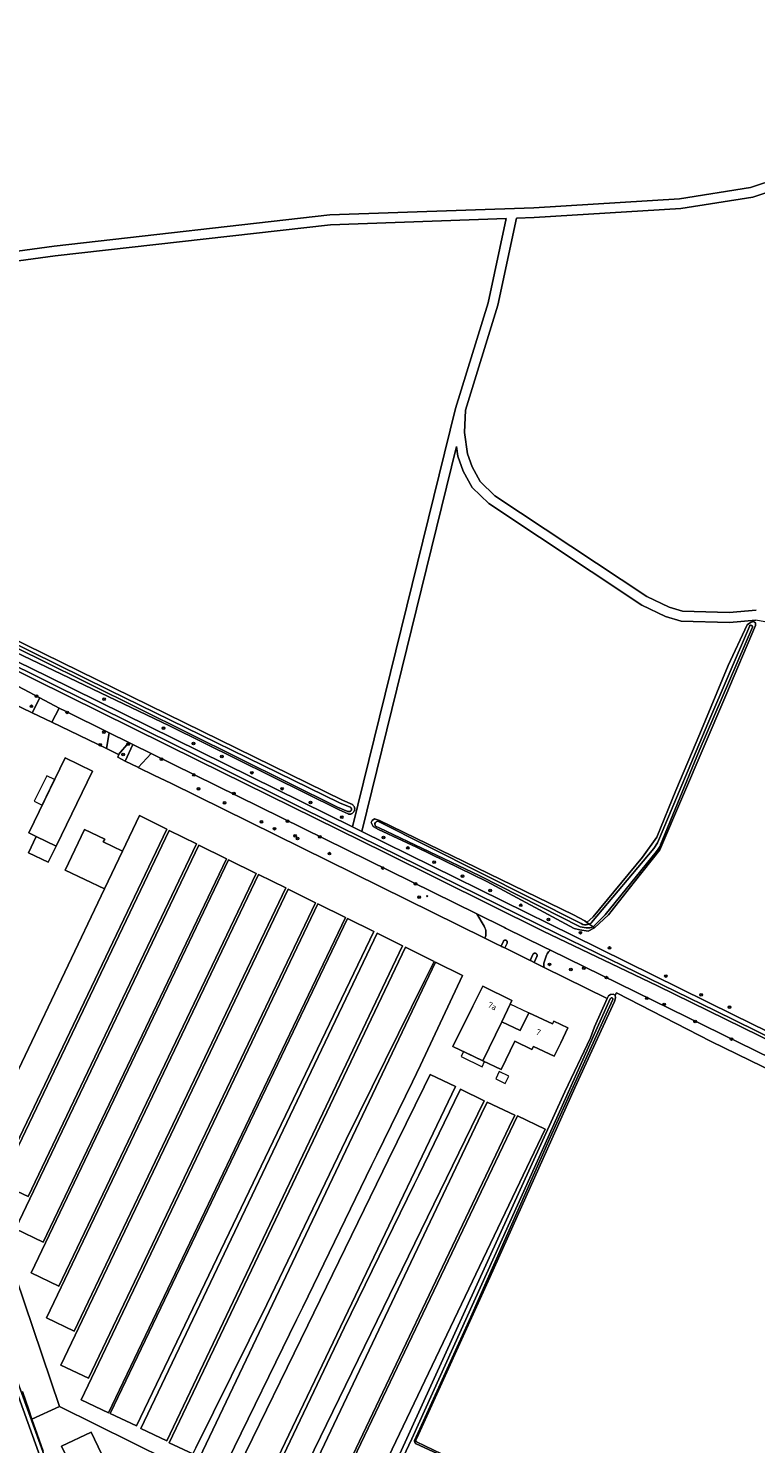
# Model space of a CAD drawing. Header units: metres. Extents: x 168032 to 180145, y 382923 to 399665.
# Tile 34 of 256: x 178183 to 178402, y 385301 to 385727. Entities that reach past the tile are written whole.
import ezdxf
from ezdxf.enums import TextEntityAlignment as Align

# ---------------------------------------------------------------- set-up
doc = ezdxf.new("R2010")
doc.units = ezdxf.units.M
doc.layers.get('0').update_dxf_attribs({"color": 8, "lineweight": 18})
for name, color, linetype, lineweight in [('B-WE-GR-BEPLANTING_CULTUUR_BOSPLANTSOEN-GV', 8, 'Continuous', 18), ('B-WE-GR-BOOM-S', 8, 'Continuous', 18), ('B-WE-GR-BOS_GEMENGD-GV', 8, 'Continuous', 18), ('B-WE-GR-BOS_NAALD-GV', 8, 'Continuous', 18), ('B-WE-GR-GRAS-GV', 8, 'Continuous', 18), ('B-WE-GR-GROENVOORZIENING-GV', 8, 'Continuous', 18), ('B-WE-OG-BEBOUWING-GV', 8, 'Continuous', 18), ('B-WE-OG-BEBOUWING-T18', 8, 'Continuous', 18), ('B-WE-OG-BEBOUWING_LOODS-GV', 8, 'Continuous', 18), ('B-WE-OG-BEBOUWING_LUIFEL-GV', 8, 'Continuous', 18), ('B-WE-OG-TERREIN_ERF-GV', 8, 'Continuous', 18), ('B-WE-OG-WATER-GV', 8, 'Continuous', 18), ('B-WE-OG-WATER_SLOOT-GV', 8, 'Continuous', 18), ('B-WE-OG-WEG-GV', 8, 'Continuous', 18), ('B-WE-VH-ONVERHARD-GV', 8, 'Continuous', 18), ('B-WE-VH-VERHARDING_ASFALT-GV', 8, 'Continuous', 18), ('B-WE-VH-VERHARDING_HALFVERHARDING-GV', 8, 'Continuous', 18), ('X-XX-AL-VERWIJZING-S', 8, 'Continuous', 18)]:
    doc.layers.add(name, color=color, linetype=linetype, lineweight=lineweight)
doc.styles.add('NLCS-ISO-ANNOTATIVE-T18', font='NLCS-ISO.ttf', dxfattribs={"height": 1.8})
doc.styles.add('NLCS-ISO-M200-T18', font='NLCS-ISO.ttf', dxfattribs={"height": 0.36})

# ---------------------------------------------------------------- blocks, each defined once
blk = doc.blocks.new('SAL-VERWIJZING_SYMBOOL-SO')
at = {"color": 0, "linetype": 'ByBlock', "lineweight": -2}
blk.add_circle((0, 0), 0.9, dxfattribs=at)
at = {"color": 0, "linetype": 'ByBlock', "lineweight": -2, "style": 'NLCS-ISO-ANNOTATIVE-T18'}
blk.add_attdef('SYMBOOL', (2.5, -2.5), '', height=1.8, dxfattribs=at)
blk = doc.blocks.new('SGR-BOOM_01-SO')
at = {"linetype": 'ByBlock', "lineweight": 18}
h = blk.add_hatch(color=0, dxfattribs=at)
h.dxf.hatch_style = 1
edge = h.paths.add_edge_path()
edge.add_arc((0, 0), 0.25, 0, 360)
at = {"color": 0, "linetype": 'ByBlock', "lineweight": 18}
for radius in [2, 0.25]:
    blk.add_circle((0, 0), radius, dxfattribs=at)

msp = doc.modelspace()

# ---------------------------------------------------------------- linework, layer by layer
at = {"layer": 'B-WE-GR-BEPLANTING_CULTUUR_BOSPLANTSOEN-GV', "flags": 128}
for points in [[(178177.271, 385325.301), (178189.597, 385291.222)], [(178187.08, 385298.5), (178184.66, 385305.36), (178183.714, 385308.123), (178182.75, 385310.94), (178180.89, 385316.54)]]:
    msp.add_lwpolyline(points, dxfattribs=at)
at = {"layer": 'B-WE-GR-BOS_GEMENGD-GV', "flags": 128}
for points in [[(178170.353, 385540.802), (178188.291, 385532.049), (178280.334, 385486.64), (178311.387, 385612.723), (178321.172, 385644.632), (178326.637, 385669.956), (178273.67, 385668.075), (178190.768, 385658.723), (178136.163, 385651.271)], [(178171.366, 385546.625), (178277.333, 385494.663), (178280.323, 385493.353), (178280.446, 385493.256), (178280.558, 385493.146), (178280.658, 385493.026), (178280.747, 385492.897), (178280.822, 385492.76), (178280.883, 385492.616), (178280.93, 385492.466), (178280.961, 385492.313), (178280.977, 385492.157), (178280.978, 385492.001), (178280.964, 385491.845), (178280.934, 385491.691), (178280.889, 385491.541), (178280.829, 385491.397), (178280.755, 385491.258), (178280.669, 385491.128), (178280.569, 385491.007), (178280.458, 385490.897), (178280.337, 385490.798), (178280.207, 385490.711), (178280.068, 385490.638), (178279.923, 385490.579), (178279.773, 385490.534), (178279.62, 385490.504), (178279.464, 385490.49), (178279.307, 385490.492), (178279.152, 385490.508), (178278.998, 385490.54), (178276.299, 385491.748), (178225.14, 385517.092), (178178.79, 385539.359)], [(178180.89, 385316.54), (178182.75, 385310.94), (178183.714, 385308.123), (178192.052, 385311.947), (178165.538, 385390.213)]]:
    msp.add_lwpolyline(points, dxfattribs=at)
for points in [[(178283.092, 385485.279), (178346.728, 385453.918), (178395.09, 385429.971), (178456.774, 385399.792), (178513.584, 385372.388), (178549.322, 385354.969), (178563.112, 385409.655), (178590.907, 385516.588), (178536.951, 385524.073), (178532.669, 385525.426), (178527.472, 385526.045), (178493.173, 385531.221), (178407.872, 385547.878), (178401.844, 385548.913), (178393.879, 385548.294), (178379.33, 385548.689), (178374.62, 385550.081), (178367.54, 385553.485), (178321.356, 385584.11), (178316.424, 385588.927), (178313.687, 385593.886), (178312.075, 385598.37), (178311.676, 385601.283)], [(178365.218, 385470.03), (178357.471, 385460.155), (178353.283, 385456.262), (178351.367, 385455.2), (178348.785, 385455.652), (178347.146, 385455.985), (178320.836, 385470.156), (178299.56, 385480.567), (178288.114, 385485.854), (178286.545, 385486.773), (178285.951, 385487.943), (178286.241, 385488.58), (178286.923, 385489.049), (178288.465, 385488.545), (178346.926, 385460.163), (178350.31, 385458.325), (178350.948, 385457.791), (178352.824, 385459.538), (178367.685, 385477.573), (178371.979, 385483.543), (178377.784, 385497.577), (178384.952, 385514.709), (178393.513, 385535.269), (178399.292, 385547.504), (178400.215, 385548.251), (178401.182, 385548.515), (178401.81, 385548.126), (178401.773, 385547.341), (178392.825, 385526.255), (178372.938, 385479.752)]]:
    msp.add_lwpolyline(points, close=True, dxfattribs=at)
at = {"layer": 'B-WE-GR-BOS_NAALD-GV', "flags": 128}
for points in [[(178074.825, 385748.39), (178083.215, 385721.334), (178102.875, 385654.088), (178105.72, 385652.2), (178108.001, 385651.767), (178113.578, 385651.534), (178135.779, 385654.247), (178190.396, 385661.701), (178273.448, 385671.069), (178334.932, 385673.252), (178378.886, 385675.964), (178400.273, 385679.322), (178408.841, 385682.206)], [(178409.481, 385679.256), (178400.989, 385676.398), (178379.212, 385672.978), (178335.078, 385670.256), (178329.729, 385670.066), (178324.078, 385643.874), (178314.371, 385612.219), (178314.12, 385605.546), (178315.005, 385599.088), (178316.429, 385595.126), (178318.836, 385590.765), (178323.25, 385586.454), (178369.026, 385556.099), (178375.702, 385552.889), (178379.804, 385551.677), (178393.803, 385551.298), (178401.984, 385551.933)]]:
    msp.add_lwpolyline(points, dxfattribs=at)
at = {"layer": 'B-WE-GR-GRAS-GV', "flags": 128}
msp.add_lwpolyline([(178413.748, 385247.54), (178414.747, 385247.214), (178415.169, 385247.428), (178491.588, 385362.331), (178491.864, 385362.379), (178492.603, 385362.204), (178497.564, 385369.692), (178458.327, 385387.884), (178388.44, 385421.962), (178359.846, 385436.604), (178359.504, 385435.937), (178359.556, 385435.128), (178359.301, 385433.985), (178347.29, 385408.021), (178321.68, 385350.873), (178299.684, 385302.48), (178299.333, 385301.708), (178299.623, 385301.302), (178307.141, 385297.681), (178351.351, 385277.107)], close=True, dxfattribs=at)
at = {"layer": 'B-WE-GR-GROENVOORZIENING-GV', "flags": 128}
msp.add_lwpolyline([(178212.942, 385512.071), (178209.817, 385508.513), (178209.91, 385508.468), (178209.556, 385507.681), (178211.859, 385506.511), (178214.104, 385511.499)], close=True, dxfattribs=at)
at = {"layer": 'B-WE-OG-BEBOUWING-GV', "flags": 128}
for points in [[(178193.721, 385507.46), (178182.772, 385484.821), (178185.004, 385483.75), (178190.996, 385480.875), (178201.932, 385503.489)], [(178216.122, 385490.052), (178211.013, 385479.357), (178205.569, 385467.961), (178169.578, 385392.616), (178177.904, 385388.639), (178224.393, 385485.961)], [(178233.326, 385481.542), (178225.119, 385485.602), (178174.274, 385379.162), (178182.536, 385375.216)], [(178242.348, 385477.078), (178234.037, 385481.19), (178178.765, 385365.48), (178187.131, 385361.484)], [(178185.004, 385483.75), (178182.654, 385478.85), (178188.645, 385475.976), (178190.996, 385480.875)], [(178243.001, 385476.755), (178183.521, 385352.238), (178191.858, 385348.255), (178251.283, 385472.658)], [(178251.976, 385472.315), (178188.129, 385338.654), (178196.414, 385334.696), (178260.207, 385468.243)], [(178269.184, 385463.802), (178260.919, 385467.891), (178192.401, 385324.455), (178200.722, 385320.48)], [(178269.916, 385463.441), (178198.534, 385314.006), (178206.842, 385310.037), (178278.169, 385459.358)], [(178278.809, 385459.041), (178207.308, 385309.912), (178215.248, 385306.105), (178286.702, 385455.137)], [(178287.742, 385454.622), (178216.514, 385305.349), (178224.379, 385301.584), (178295.396, 385450.835)], [(178278.419, 385392.415), (178302.056, 385440.226), (178304.962, 385446.103), (178296.333, 385450.372), (178225.116, 385301.079), (178232.214, 385297.693), (178233.143, 385299.572), (178254.479, 385342.741)], [(178305.303, 385445.935), (178234.184, 385296.542), (178241.408, 385292.955), (178242.694, 385295.545), (178263.44, 385338.099), (178265.307, 385341.928), (178286.095, 385384.565), (178287.689, 385387.833), (178298.413, 385409.829), (178300.836, 385414.799), (178313.471, 385441.894)], [(178319.62, 385416.162), (178325.316, 385427.94), (178327.834, 385433.27), (178328.367, 385434.349), (178319.615, 385438.669), (178316.621, 385432.604), (178310.575, 385420.496)], [(178325.316, 385427.94), (178319.62, 385416.162), (178325.104, 385413.535), (178329.205, 385422.095), (178334.397, 385419.607), (178334.83, 385420.51), (178341.078, 385417.517), (178343.07, 385421.6), (178345.213, 385426.141), (178340.982, 385428.14), (178340.565, 385427.256), (178333.407, 385430.638), (178330.889, 385425.308)], [(178301.871, 385408.291), (178291.088, 385386.176), (178289.495, 385382.908), (178268.695, 385340.246), (178266.84, 385336.441), (178246.082, 385293.863), (178244.807, 385291.248), (178253.301, 385287.107), (178311.312, 385408.406), (178303.702, 385412.046)], [(178300.265, 385381.703), (178300.285, 385381.693), (178298.875, 385378.852), (178277.846, 385335.704), (178254.382, 385286.54), (178261.134, 385283.25), (178320.047, 385404.132), (178312.895, 385407.618), (178311.094, 385403.923)], [(178329.198, 385399.783), (178320.922, 385403.723), (178319.227, 385400.163), (178263.095, 385282.268), (178271.371, 385278.328), (178327.503, 385396.223)], [(178280.202, 385273.915), (178338.353, 385395.598), (178330.069, 385399.557), (178271.918, 385277.874)], [(178201.52, 385304.264), (178192.677, 385300.018), (178195.833, 385293.444), (178204.676, 385297.69)]]:
    msp.add_lwpolyline(points, close=True, dxfattribs=at)
at = {"layer": 'B-WE-OG-BEBOUWING_LOODS-GV', "flags": 128}
msp.add_lwpolyline([(178205.569, 385467.961), (178211.013, 385479.357), (178205.227, 385482.121), (178205.64, 385482.986), (178199.575, 385485.884), (178193.717, 385473.623)], close=True, dxfattribs=at)
at = {"layer": 'B-WE-OG-BEBOUWING_LUIFEL-GV', "flags": 128}
for points in [[(178186.84, 385493.233), (178190.544, 385500.891), (178188.192, 385502.054), (178184.419, 385494.431)], [(178325.316, 385427.94), (178330.889, 385425.308), (178332.162, 385428.002), (178333.407, 385430.638), (178333.392, 385430.645), (178327.834, 385433.27)], [(178320.108, 385415.928), (178319.62, 385416.162), (178313.814, 385418.944), (178313.083, 385417.447), (178319.355, 385414.385)], [(178326.367, 385409.348), (178327.402, 385411.493), (178324.5, 385412.894), (178323.464, 385410.749)]]:
    msp.add_lwpolyline(points, close=True, dxfattribs=at)
at = {"layer": 'B-WE-OG-TERREIN_ERF-GV', "flags": 128}
for points in [[(178281.102, 385268.149), (178344.31, 385406.771), (178352.022, 385423.095), (178353.268, 385426.442), (178357.106, 385434.9), (178338.111, 385444.273), (178335.082, 385445.767), (178334.114, 385446.245), (178333.816, 385446.392), (178326.186, 385450.157), (178325.463, 385450.514), (178325.086, 385450.7), (178323.84, 385451.315), (178320.197, 385453.113), (178225.554, 385499.814), (178220.617, 385502.144), (178215.733, 385504.545), (178215.599, 385504.611), (178211.859, 385506.511), (178209.556, 385507.681), (178209.91, 385508.468), (178209.817, 385508.513), (178206.176, 385510.267), (178189.748, 385518.179), (178183.805, 385521.041), (178152.748, 385535.999)], [(178160.44, 385421.536), (178160.578, 385421.36), (178160.717, 385421.185), (178157.473, 385415.212), (178156.941, 385414.233), (178162.686, 385398.609), (178165.538, 385390.213), (178192.052, 385311.947)], [(178279.624, 385268.593), (178192.052, 385311.947), (178183.714, 385308.123), (178184.66, 385305.36), (178187.08, 385298.5)], [(178192.052, 385311.947), (178279.624, 385268.593)]]:
    msp.add_lwpolyline(points, dxfattribs=at)
for points in [[(178185.004, 385483.75), (178182.772, 385484.821), (178193.721, 385507.46), (178201.932, 385503.489), (178190.996, 385480.875), (178188.645, 385475.976), (178182.654, 385478.85)], [(178211.013, 385479.357), (178216.122, 385490.052), (178224.393, 385485.961), (178177.904, 385388.639), (178169.578, 385392.616), (178205.569, 385467.961), (178193.717, 385473.623), (178199.575, 385485.884), (178205.64, 385482.986), (178205.227, 385482.121)], [(178233.326, 385481.542), (178182.536, 385375.216), (178174.274, 385379.162), (178225.119, 385485.602)], [(178242.348, 385477.078), (178187.131, 385361.484), (178178.765, 385365.48), (178234.037, 385481.19)], [(178243.001, 385476.755), (178251.283, 385472.658), (178191.858, 385348.255), (178183.521, 385352.238)], [(178251.976, 385472.315), (178260.207, 385468.243), (178196.414, 385334.696), (178188.129, 385338.654)], [(178269.184, 385463.802), (178200.722, 385320.48), (178192.401, 385324.455), (178260.919, 385467.891)], [(178269.916, 385463.441), (178278.169, 385459.358), (178206.842, 385310.037), (178198.534, 385314.006)], [(178278.809, 385459.041), (178286.702, 385455.137), (178215.248, 385306.105), (178207.308, 385309.912)], [(178287.742, 385454.622), (178295.396, 385450.835), (178224.379, 385301.584), (178216.514, 385305.349)], [(178278.419, 385392.415), (178254.479, 385342.741), (178233.143, 385299.572), (178232.214, 385297.693), (178225.116, 385301.079), (178296.333, 385450.372), (178304.962, 385446.103), (178302.056, 385440.226)], [(178305.303, 385445.935), (178313.471, 385441.894), (178300.836, 385414.799), (178298.413, 385409.829), (178287.689, 385387.833), (178286.095, 385384.565), (178265.307, 385341.928), (178263.44, 385338.099), (178242.694, 385295.545), (178241.408, 385292.955), (178234.184, 385296.542)], [(178333.407, 385430.638), (178340.565, 385427.256), (178340.982, 385428.14), (178345.213, 385426.141), (178343.07, 385421.6), (178341.078, 385417.517), (178334.83, 385420.51), (178334.397, 385419.607), (178329.205, 385422.095), (178325.104, 385413.535), (178319.62, 385416.162), (178310.575, 385420.496), (178316.621, 385432.604), (178319.615, 385438.669), (178328.367, 385434.349), (178327.834, 385433.27), (178325.316, 385427.94), (178330.889, 385425.308)], [(178301.871, 385408.291), (178303.702, 385412.046), (178311.312, 385408.406), (178253.301, 385287.107), (178244.807, 385291.248), (178246.082, 385293.863), (178266.84, 385336.441), (178268.695, 385340.246), (178289.495, 385382.908), (178291.088, 385386.176)], [(178300.265, 385381.703), (178311.094, 385403.923), (178312.895, 385407.618), (178320.047, 385404.132), (178261.134, 385283.25), (178254.382, 385286.54), (178277.846, 385335.704), (178298.875, 385378.852), (178300.285, 385381.693)], [(178329.198, 385399.783), (178327.503, 385396.223), (178271.371, 385278.328), (178263.095, 385282.268), (178319.227, 385400.163), (178320.922, 385403.723)], [(178280.202, 385273.915), (178271.918, 385277.874), (178330.069, 385399.557), (178338.353, 385395.598)], [(178195.833, 385293.444), (178192.677, 385300.018), (178201.52, 385304.264), (178204.676, 385297.69)]]:
    msp.add_lwpolyline(points, close=True, dxfattribs=at)
at = {"layer": 'B-WE-OG-WATER-GV', "flags": 128}
for points in [[(178158.404, 385550.638), (178185.994, 385537.211), (178275.841, 385492.549), (178278.926, 385491.338), (178278.989, 385491.305), (178279.055, 385491.28), (178279.124, 385491.26), (178279.194, 385491.248), (178279.265, 385491.243), (178279.336, 385491.244), (178279.407, 385491.253), (178279.476, 385491.269), (178279.544, 385491.291), (178279.609, 385491.32), (178279.67, 385491.355), (178279.728, 385491.396), (178279.782, 385491.443), (178279.831, 385491.495), (178279.874, 385491.551), (178279.912, 385491.611), (178279.944, 385491.675), (178279.969, 385491.742), (178279.987, 385491.81), (178279.999, 385491.88), (178280.004, 385491.951), (178280.001, 385492.022), (178279.992, 385492.093), (178279.976, 385492.162), (178279.953, 385492.229), (178279.923, 385492.294), (178279.887, 385492.356), (178279.846, 385492.413), (178279.798, 385492.467), (178279.746, 385492.515), (178279.69, 385492.558), (178279.629, 385492.595), (178276.439, 385493.946), (178206.975, 385527.9), (178159.689, 385551.168)], [(178399.989, 385547.2), (178399.925, 385547.05), (178387.416, 385517.805), (178372.836, 385483.297), (178372.506, 385482.515)], [(178373.141, 385481.223), (178373.16, 385481.27), (178384.806, 385509.529), (178400.903, 385546.838)], [(178349.768, 385457.275), (178349.21, 385457.555), (178287.956, 385488.341)], [(178287.497, 385486.734), (178288.343, 385486.415), (178318.693, 385471.897), (178348.9, 385456.575), (178350.718, 385456.221)], [(178371.08, 385480.155), (178352.358, 385457.826)], [(178352.886, 385456.565), (178356.427, 385460.123), (178371.896, 385479.28), (178372.44, 385479.954)], [(178352.848, 385456.547), (178351.633, 385457.343)], [(178351.633, 385457.343), (178352.848, 385456.547), (178352.886, 385456.565)], [(178358.052, 385434.987), (178357.992, 385434.852), (178338.337, 385391.112), (178323.138, 385357.249), (178298.194, 385302.209), (178280.935, 385265.686)], [(178299.021, 385301.736), (178302.245, 385308.753), (178315.994, 385339.016), (178339.891, 385393.032), (178358.802, 385434.634)], [(178414.012, 385246.919), (178385.633, 385260.356), (178340.653, 385281.708), (178299.523, 385300.726), (178299.428, 385300.77)]]:
    msp.add_lwpolyline(points, dxfattribs=at)
at = {"layer": 'B-WE-OG-WATER-GV'}
for points in [[(178400.903, 385546.838, 0.8247094), (178399.989, 385547.2)], [(178287.956, 385488.341, 0.7984713), (178287.497, 385486.734)], [(178372.506, 385482.515, -0.0549814), (178371.08, 385480.155)], [(178372.44, 385479.954, 0.055876), (178373.141, 385481.223)], [(178351.633, 385457.343, -0.1919561), (178349.768, 385457.275)], [(178350.718, 385456.221, 0.1455788), (178352.848, 385456.547)], [(178352.358, 385457.826, -0.0862786), (178351.633, 385457.343)], [(178358.802, 385434.634, 0.8494286), (178358.052, 385434.987)], [(178299.428, 385300.77, -0.3531236), (178299.021, 385301.736)]]:
    msp.add_lwpolyline(points, format="xyb", dxfattribs=at)
at = {"layer": 'B-WE-OG-WATER_SLOOT-GV', "flags": 128}
for points in [[(178159.689, 385551.168), (178206.975, 385527.9), (178276.439, 385493.946), (178279.629, 385492.595), (178279.69, 385492.558), (178279.746, 385492.515), (178279.798, 385492.467), (178279.846, 385492.413), (178279.887, 385492.356), (178279.923, 385492.294), (178279.953, 385492.229), (178279.976, 385492.162), (178279.992, 385492.093), (178280.001, 385492.022), (178280.004, 385491.951), (178279.999, 385491.88), (178279.987, 385491.81), (178279.969, 385491.742), (178279.944, 385491.675), (178279.912, 385491.611), (178279.874, 385491.551), (178279.831, 385491.495), (178279.782, 385491.443), (178279.728, 385491.396), (178279.67, 385491.355), (178279.609, 385491.32), (178279.544, 385491.291), (178279.476, 385491.269), (178279.407, 385491.253), (178279.336, 385491.244), (178279.265, 385491.243), (178279.194, 385491.248), (178279.124, 385491.26), (178279.055, 385491.28), (178278.989, 385491.305), (178278.926, 385491.338), (178275.841, 385492.549), (178185.994, 385537.211), (178158.404, 385550.638)], [(178353.283, 385456.262), (178357.471, 385460.155), (178365.218, 385470.03), (178372.938, 385479.752), (178392.825, 385526.255), (178401.773, 385547.341), (178401.81, 385548.126), (178401.182, 385548.515), (178400.215, 385548.251), (178399.292, 385547.504), (178393.513, 385535.269), (178384.952, 385514.709), (178377.784, 385497.577), (178371.979, 385483.543), (178367.685, 385477.573), (178352.824, 385459.538), (178350.948, 385457.791), (178351.633, 385457.343)], [(178178.79, 385539.359), (178225.14, 385517.092), (178276.299, 385491.748), (178278.998, 385490.54), (178279.152, 385490.508), (178279.307, 385490.492), (178279.464, 385490.49), (178279.62, 385490.504), (178279.773, 385490.534), (178279.923, 385490.579), (178280.068, 385490.638), (178280.207, 385490.711), (178280.337, 385490.798), (178280.458, 385490.897), (178280.569, 385491.007), (178280.669, 385491.128), (178280.755, 385491.258), (178280.829, 385491.397), (178280.889, 385491.541), (178280.934, 385491.691), (178280.964, 385491.845), (178280.978, 385492.001), (178280.977, 385492.157), (178280.961, 385492.313), (178280.93, 385492.466), (178280.883, 385492.616), (178280.822, 385492.76), (178280.747, 385492.897), (178280.658, 385493.026), (178280.558, 385493.146), (178280.446, 385493.256), (178280.323, 385493.353), (178277.333, 385494.663), (178171.366, 385546.625)], [(178372.506, 385482.515), (178372.836, 385483.297), (178387.416, 385517.805), (178399.925, 385547.05), (178399.989, 385547.2)], [(178400.903, 385546.838), (178384.806, 385509.529), (178373.16, 385481.27), (178373.141, 385481.223)], [(178351.633, 385457.343), (178350.948, 385457.791), (178350.31, 385458.325), (178346.926, 385460.163), (178288.465, 385488.545), (178286.923, 385489.049), (178286.241, 385488.58), (178285.951, 385487.943), (178286.545, 385486.773), (178288.114, 385485.854), (178299.56, 385480.567), (178320.836, 385470.156), (178347.146, 385455.985), (178348.785, 385455.652), (178351.367, 385455.2), (178353.283, 385456.262)], [(178287.956, 385488.341), (178349.21, 385457.555), (178349.768, 385457.275)], [(178350.718, 385456.221), (178348.9, 385456.575), (178318.693, 385471.897), (178288.343, 385486.415), (178287.497, 385486.734)], [(178352.358, 385457.826), (178371.08, 385480.155)], [(178372.44, 385479.954), (178371.896, 385479.28), (178356.427, 385460.123), (178352.886, 385456.565), (178352.848, 385456.547), (178353.283, 385456.262)], [(178353.283, 385456.262), (178352.848, 385456.547)], [(178280.935, 385265.686), (178298.194, 385302.209), (178323.138, 385357.249), (178338.337, 385391.112), (178357.992, 385434.852), (178358.052, 385434.987)], [(178307.141, 385297.681), (178299.623, 385301.302), (178299.333, 385301.708), (178299.684, 385302.48), (178321.68, 385350.873), (178347.29, 385408.021), (178359.301, 385433.985), (178359.556, 385435.128), (178359.504, 385435.937), (178358.859, 385436.267), (178358.099, 385436.12), (178357.458, 385435.735), (178357.106, 385434.9), (178353.268, 385426.442), (178352.022, 385423.095), (178344.31, 385406.771), (178281.102, 385268.149)], [(178358.802, 385434.634), (178339.891, 385393.032), (178315.994, 385339.016), (178302.245, 385308.753), (178299.021, 385301.736)], [(178168.428, 385346.047), (178186.202, 385296.768)], [(178186.202, 385296.768), (178168.428, 385346.047)], [(178189.597, 385291.222), (178177.271, 385325.301)], [(178299.428, 385300.77), (178299.523, 385300.726), (178340.653, 385281.708), (178385.633, 385260.356), (178414.012, 385246.919)]]:
    msp.add_lwpolyline(points, dxfattribs=at)
at = {"layer": 'B-WE-OG-WATER_SLOOT-GV'}
for points in [[(178399.989, 385547.2, -0.8247094), (178400.903, 385546.838)], [(178287.497, 385486.734, -0.7984713), (178287.956, 385488.341)], [(178371.08, 385480.155, 0.0549814), (178372.506, 385482.515)], [(178373.141, 385481.223, -0.055876), (178372.44, 385479.954)], [(178349.768, 385457.275, 0.1919561), (178351.633, 385457.343)], [(178352.848, 385456.547, -0.1455788), (178350.718, 385456.221)], [(178351.633, 385457.343, 0.0862786), (178352.358, 385457.826)], [(178358.052, 385434.987, -0.8494286), (178358.802, 385434.634)], [(178299.021, 385301.736, 0.3531236), (178299.428, 385300.77)]]:
    msp.add_lwpolyline(points, format="xyb", dxfattribs=at)
at = {"layer": 'B-WE-OG-WEG-GV', "flags": 128}
for points in [[(178152.748, 385535.999), (178183.805, 385521.041), (178186.083, 385525.567), (178161.392, 385538.567), (178155.607, 385541.643)], [(178191.957, 385522.474), (178189.748, 385518.179), (178206.176, 385510.267), (178207.023, 385514.987), (178193.835, 385521.485)], [(178325.086, 385450.7), (178325.463, 385450.514), (178326.186, 385450.157), (178326.929, 385451.654), (178326.951, 385451.712), (178326.967, 385451.772), (178326.976, 385451.834), (178326.98, 385451.896), (178326.978, 385451.958), (178326.97, 385452.02), (178326.955, 385452.081), (178326.935, 385452.14), (178326.909, 385452.196), (178326.877, 385452.25), (178326.841, 385452.301), (178326.8, 385452.347), (178326.754, 385452.39), (178326.704, 385452.427), (178326.651, 385452.46), (178326.595, 385452.487), (178326.536, 385452.509), (178326.476, 385452.525), (178326.415, 385452.535), (178326.352, 385452.538), (178326.29, 385452.536), (178326.228, 385452.527), (178326.168, 385452.513), (178326.109, 385452.492), (178326.052, 385452.466), (178325.998, 385452.435), (178325.948, 385452.398), (178325.901, 385452.356), (178325.859, 385452.311), (178325.822, 385452.261)], [(178333.816, 385446.392), (178334.114, 385446.245), (178335.082, 385445.767), (178335.876, 385447.611), (178335.905, 385447.671), (178335.928, 385447.734), (178335.944, 385447.798), (178335.954, 385447.864), (178335.957, 385447.93), (178335.954, 385447.996), (178335.944, 385448.062), (178335.927, 385448.126), (178335.904, 385448.188), (178335.875, 385448.248), (178335.84, 385448.305), (178335.8, 385448.357), (178335.755, 385448.406), (178335.705, 385448.45), (178335.651, 385448.488), (178335.593, 385448.521), (178335.533, 385448.548), (178335.469, 385448.569), (178335.405, 385448.583), (178335.339, 385448.591), (178335.272, 385448.592), (178335.206, 385448.587), (178335.141, 385448.575), (178335.077, 385448.556), (178335.016, 385448.532), (178334.957, 385448.501), (178334.901, 385448.464), (178334.85, 385448.422), (178334.803, 385448.376), (178334.761, 385448.324), (178334.724, 385448.269), (178334.693, 385448.211), (178334.667, 385448.149)]]:
    msp.add_lwpolyline(points, close=True, dxfattribs=at)
for points in [[(178450.401, 385401.37), (178389.659, 385431.229), (178341.874, 385454.484), (178276.471, 385486.654), (178228.799, 385510.375), (178174.314, 385537.387)], [(178174.752, 385535.942), (178233.861, 385506.656), (178290.287, 385478.867), (178337.816, 385455.225), (178372.253, 385438.804), (178433.731, 385408.583)], [(178320.014, 385456.707), (178317.801, 385460.408), (178219.663, 385508.76), (178215.733, 385504.545), (178220.617, 385502.144), (178225.554, 385499.814), (178320.197, 385453.113)], [(178494.252, 385373.813), (178339.945, 385449.526), (178339.703, 385449.319), (178339.428, 385449.029), (178339.186, 385448.712), (178338.979, 385448.371), (178338.808, 385448.01), (178338.165, 385446.216), (178338.068, 385445.923), (178338.002, 385445.621), (178337.97, 385445.313), (178337.97, 385445.004), (178338.004, 385444.697), (178338.07, 385444.395), (178338.111, 385444.273), (178357.106, 385434.9), (178357.458, 385435.735), (178358.099, 385436.12), (178358.859, 385436.267), (178359.504, 385435.937), (178359.846, 385436.604), (178388.44, 385421.962), (178458.327, 385387.884)]]:
    msp.add_lwpolyline(points, dxfattribs=at)
at = {"layer": 'B-WE-OG-WEG-GV'}
msp.add_lwpolyline([(178320.197, 385453.113, 0.2351279), (178320.014, 385456.707)], format="xyb", dxfattribs=at)
at = {"layer": 'B-WE-VH-ONVERHARD-GV', "flags": 128}
for points in [[(178071.935, 385747.58), (178080.343, 385720.468), (178100.303, 385652.194), (178104.566, 385649.366), (178107.657, 385648.779), (178113.698, 385648.526), (178136.163, 385651.271), (178190.768, 385658.723), (178273.67, 385668.075), (178326.637, 385669.956), (178321.172, 385644.632), (178311.387, 385612.723), (178280.334, 385486.64), (178283.092, 385485.279), (178311.676, 385601.283), (178312.075, 385598.37), (178313.687, 385593.886), (178316.424, 385588.927), (178321.356, 385584.11), (178367.54, 385553.485), (178374.62, 385550.081), (178379.33, 385548.689), (178393.879, 385548.294), (178401.844, 385548.913)], [(178408.841, 385682.206), (178400.273, 385679.322), (178378.886, 385675.964), (178334.932, 385673.252), (178273.448, 385671.069), (178190.396, 385661.701), (178135.779, 385654.247), (178113.578, 385651.534), (178108.001, 385651.767), (178105.72, 385652.2), (178102.875, 385654.088), (178083.215, 385721.334), (178074.825, 385748.39)], [(178401.984, 385551.933), (178393.803, 385551.298), (178379.804, 385551.677), (178375.702, 385552.889), (178369.026, 385556.099), (178323.25, 385586.454), (178318.836, 385590.765), (178316.429, 385595.126), (178315.005, 385599.088), (178314.12, 385605.546), (178314.371, 385612.219), (178324.078, 385643.874), (178329.729, 385670.066), (178335.078, 385670.256), (178379.212, 385672.978), (178400.989, 385676.398), (178409.481, 385679.256)], [(178161.392, 385538.567), (178186.083, 385525.567), (178191.957, 385522.474), (178193.835, 385521.485), (178207.023, 385514.987), (178212.942, 385512.071), (178214.104, 385511.499), (178219.663, 385508.76), (178317.801, 385460.408), (178326.164, 385456.288), (178326.385, 385456.18), (178338.056, 385450.453), (178339.945, 385449.526), (178494.252, 385373.813)], [(178433.731, 385408.583), (178372.253, 385438.804), (178337.816, 385455.225), (178290.287, 385478.867), (178233.861, 385506.656), (178174.752, 385535.942)]]:
    msp.add_lwpolyline(points, dxfattribs=at)
at = {"layer": 'B-WE-VH-VERHARDING_ASFALT-GV', "flags": 128}
for points in [[(178456.774, 385399.792), (178395.09, 385429.971), (178346.728, 385453.918), (178283.092, 385485.279), (178280.334, 385486.64), (178188.291, 385532.049), (178170.353, 385540.802)], [(178174.314, 385537.387), (178228.799, 385510.375), (178276.471, 385486.654), (178341.874, 385454.484), (178389.659, 385431.229), (178450.401, 385401.37)]]:
    msp.add_lwpolyline(points, dxfattribs=at)
msp.add_lwpolyline([(178215.733, 385504.545), (178219.663, 385508.76), (178214.104, 385511.499), (178211.859, 385506.511), (178215.599, 385504.611)], close=True, dxfattribs=at)
at = {"layer": 'B-WE-VH-VERHARDING_HALFVERHARDING-GV', "flags": 128}
for points in [[(178183.805, 385521.041), (178189.748, 385518.179), (178191.957, 385522.474), (178186.083, 385525.567)], [(178207.023, 385514.987), (178206.176, 385510.267), (178209.817, 385508.513), (178212.942, 385512.071)]]:
    msp.add_lwpolyline(points, close=True, dxfattribs=at)
for points in [[(178338.056, 385450.453), (178326.385, 385456.18), (178326.164, 385456.288), (178317.801, 385460.408), (178320.014, 385456.707)], [(178320.197, 385453.113), (178323.84, 385451.315), (178325.086, 385450.7), (178325.822, 385452.261), (178325.859, 385452.311), (178325.901, 385452.356), (178325.948, 385452.398), (178325.998, 385452.435), (178326.052, 385452.466), (178326.109, 385452.492), (178326.168, 385452.513), (178326.228, 385452.527), (178326.29, 385452.536), (178326.352, 385452.538), (178326.415, 385452.535), (178326.476, 385452.525), (178326.536, 385452.509), (178326.595, 385452.487), (178326.651, 385452.46), (178326.704, 385452.427), (178326.754, 385452.39), (178326.8, 385452.347), (178326.841, 385452.301), (178326.877, 385452.25), (178326.909, 385452.196), (178326.935, 385452.14), (178326.955, 385452.081), (178326.97, 385452.02), (178326.978, 385451.958), (178326.98, 385451.896), (178326.976, 385451.834), (178326.967, 385451.772), (178326.951, 385451.712), (178326.929, 385451.654), (178326.186, 385450.157), (178333.816, 385446.392), (178334.667, 385448.149), (178334.693, 385448.211), (178334.724, 385448.269), (178334.761, 385448.324), (178334.803, 385448.376), (178334.85, 385448.422), (178334.901, 385448.464), (178334.957, 385448.501), (178335.016, 385448.532), (178335.077, 385448.556), (178335.141, 385448.575), (178335.206, 385448.587), (178335.272, 385448.592), (178335.339, 385448.591), (178335.405, 385448.583), (178335.469, 385448.569), (178335.533, 385448.548), (178335.593, 385448.521), (178335.651, 385448.488), (178335.705, 385448.45), (178335.755, 385448.406), (178335.8, 385448.357), (178335.84, 385448.305), (178335.875, 385448.248), (178335.904, 385448.188), (178335.927, 385448.126), (178335.944, 385448.062), (178335.954, 385447.996), (178335.957, 385447.93), (178335.954, 385447.864), (178335.944, 385447.798), (178335.928, 385447.734), (178335.905, 385447.671), (178335.876, 385447.611), (178335.082, 385445.767), (178338.111, 385444.273), (178338.07, 385444.395), (178338.004, 385444.697), (178337.97, 385445.004), (178337.97, 385445.313), (178338.002, 385445.621), (178338.068, 385445.923), (178338.165, 385446.216), (178338.808, 385448.01), (178338.979, 385448.371), (178339.186, 385448.712), (178339.428, 385449.029), (178339.703, 385449.319), (178339.945, 385449.526), (178338.056, 385450.453)]]:
    msp.add_lwpolyline(points, dxfattribs=at)
at = {"layer": 'B-WE-VH-VERHARDING_HALFVERHARDING-GV'}
msp.add_lwpolyline([(178320.014, 385456.707, -0.2351279), (178320.197, 385453.113)], format="xyb", dxfattribs=at)

# ---------------------------------------------------------------- block references
at = {"layer": 'B-WE-GR-BOOM-S', "xscale": 0.2, "yscale": 0.2, "zscale": 0.2}
for p in [(178183.55, 385522.993), (178185.104, 385526.023), (178205.454, 385525.134), (178194.325, 385521.162), (178205.424, 385515.196), (178223.395, 385516.424), (178204.256, 385511.42), (178212.747, 385511.607), (178232.431, 385511.808), (178211.182, 385508.478), (178222.735, 385507.062), (178240.947, 385507.843), (178232.54, 385502.299), (178249.991, 385502.98), (178233.917, 385498.117), (178244.598, 385496.749), (178259.092, 385498.169), (178241.79, 385493.897), (178267.672, 385494.009), (178252.86, 385488.154), (178260.746, 385488.363), (178277.058, 385489.609), (178256.824, 385486.11), (178262.999, 385483.982), (178270.468, 385483.648), (178263.792, 385483.147), (178289.636, 385483.43), (178296.965, 385480.295), (178273.347, 385478.599), (178304.912, 385476.02), (178289.411, 385474.26), (178313.493, 385471.795), (178299.299, 385469.503), (178321.813, 385467.504), (178300.384, 385465.456), (178331.014, 385463.03), (178339.335, 385458.74), (178348.986, 385454.764), (178357.744, 385450.158), (178339.656, 385445.229), (178346.132, 385443.667), (178350.006, 385444.065), (178356.864, 385441.23), (178374.711, 385441.707), (178369, 385435.004), (178374.234, 385433.163), (178385.372, 385436.051), (178393.952, 385432.346), (178383.581, 385428.004), (178394.49, 385422.719)]:
    msp.add_blockref('SGR-BOOM_01-SO', p, dxfattribs=at)
at = {"layer": 'X-XX-AL-VERWIJZING-S', "xscale": 0.2, "yscale": 0.2, "zscale": 0.2}
msp.add_blockref('SAL-VERWIJZING_SYMBOOL-SO', (178302.84, 385465.79), dxfattribs=at)

# ---------------------------------------------------------------- texts
at = {"layer": 'B-WE-OG-BEBOUWING-T18', "style": 'NLCS-ISO-M200-T18'}
for s, p in [('7a', (178322.43, 385432.676)), ('7', (178336.314, 385424.785))]:
    msp.add_text(s, height=1.8, rotation=334.7, dxfattribs=at).set_placement(p, align=Align.MIDDLE)

doc.saveas('drawing.dxf')
